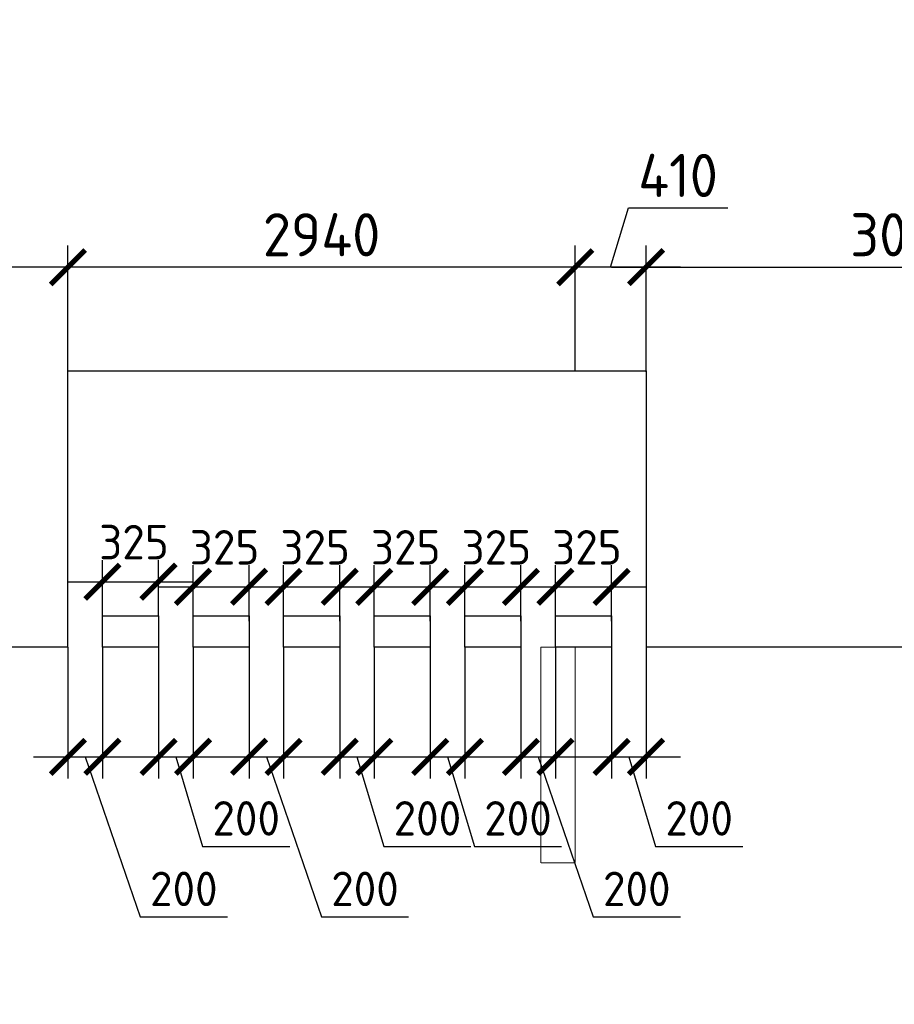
# Model space of a CAD drawing. Header units: millimetres. Extents: x -5898314 to 1055204, y -720802 to 1562611.
# Tile 44 of 256: x -81992 to -76923, y -676816 to -671112. Entities that reach past the tile are written whole.
import ezdxf

# ---------------------------------------------------------------- set-up
doc = ezdxf.new("R2010")
doc.units = ezdxf.units.MM
doc.linetypes.add('DASHED', pattern=[7, 5, -2, 0])
doc.layers.add('Колонна_ бетон', color=7, linetype='Continuous', lineweight=50, true_color=0xb4b496)
for name, color, linetype, lineweight in [('Перекрытие ж_бетон', 1, 'Continuous', 30), ('Размерная линия_ общее', 7, 'Continuous', 25), ('РАЗМЕРЫ', 1, 'Continuous', 9)]:
    doc.layers.add(name, color=color, linetype=linetype, lineweight=lineweight)
doc.styles.add('GOST-2.304_Type-B', font='GOST_Common.ttf')
doc.dimstyles.new('СПДС', dxfattribs={"dimscale": 100, "dimtxt": 2.5, "dimasz": 2, "dimexe": 1.25, "dimexo": 0, "dimtad": 1, "dimdec": 0, "dimrnd": 5, "dimtxsty": 'GOST-2.304_Type-B', "dimblk": 'ARCHTICK', "dimcen": 2.5, "dimdle": 2, "dimclrd": 1, "dimclre": 1, "dimclrt": 1, "dimadec": 0, "dimazin": 2, "dimtfac": 0.75, "dimtdec": 0, "dimtmove": 1, "dimatfit": 3, "dimfxl": 1, "dimtfillclr": 256, "dimtolj": 1, "dimarcsym": 1})

# ---------------------------------------------------------------- blocks, each defined once
blk = doc.blocks.new('подложка стн 1-го этажа')
at = {"layer": 'Колонна_ бетон', "color": 252, "linetype": 'DASHED', "lineweight": 0, "ltscale": 0.5, "true_color": 0x939598, "transparency": 33554687, "elevation": -560}
blk.add_lwpolyline([(21193.9, 26361.8), (21393.9, 26361.8), (21393.9, 25111.8), (21193.9, 25111.8)], close=True, dxfattribs=at)
blk.add_lwpolyline([(21193.9, 26361.8), (21393.9, 26361.8), (21393.9, 25111.8), (21193.9, 25111.8)], close=True, dxfattribs=at)
blk = doc.blocks.new('_ArchTick')
at = {"color": 0, "linetype": 'ByBlock', "const_width": 0.15}
blk.add_lwpolyline([(-0.5, -0.5), (0.5, 0.5)], dxfattribs=at)
blk = doc.blocks.new('*D870')
at = {"layer": 'DEFPOINTS', "color": 0, "lineweight": 0, "transparency": 16777216}
for p in [(-78562.2, -674746.4, 0), (-78362.2, -674746.4), (-78362.2, -675382.6)]:
    blk.add_point(p, dxfattribs=at)
at = {"layer": 'РАЗМЕРЫ', "color": 1, "lineweight": -2, "transparency": 16777216}
for p, q in [((-78562.2, -674746.4), (-78562.2, -675507.6)), ((-78362.2, -674746.4), (-78362.2, -675507.6)), ((-78762.2, -675382.6), (-78162.2, -675382.6)), ((-78462.2, -675382.6), (-78306.5, -675901.3)), ((-78306.5, -675901.3), (-77801.5, -675901.3))]:
    blk.add_line(p, q, dxfattribs=at)
at = {"layer": 'РАЗМЕРЫ', "color": 1, "lineweight": -2, "transparency": 16777216, "xscale": 200, "yscale": 200, "zscale": 200, "rotation": 180}
blk.add_blockref('_ArchTick', (-78562.2, -675382.6), dxfattribs=at)
at = {"layer": 'РАЗМЕРЫ', "color": 1, "lineweight": -2, "transparency": 16777216, "xscale": 200, "yscale": 200, "zscale": 200}
blk.add_blockref('_ArchTick', (-78362.2, -675382.6), dxfattribs=at)
at = {"layer": 'РАЗМЕРЫ', "color": 1, "lineweight": 0, "transparency": 16777216, "insert": (-78054, -675738.8), "char_height": 200, "attachment_point": 5, "style": 'GOST-2.304_Type-B'}
blk.add_mtext('\\A1;200', dxfattribs=at)
blk = doc.blocks.new('*D871')
at = {"layer": 'DEFPOINTS', "color": 0, "lineweight": 0, "transparency": 16777216}
for p in [(-79087.2, -674746.4, 0), (-78887.2, -674746.4), (-78887.2, -675382.6)]:
    blk.add_point(p, dxfattribs=at)
at = {"layer": 'РАЗМЕРЫ', "color": 1, "lineweight": -2, "transparency": 16777216}
for p, q in [((-79087.2, -674746.4), (-79087.2, -675507.6)), ((-78887.2, -674746.4), (-78887.2, -675507.6)), ((-79287.2, -675382.6), (-78687.2, -675382.6)), ((-78987.2, -675382.6), (-78668.1, -676309.8)), ((-78668.1, -676309.8), (-78163.1, -676309.8))]:
    blk.add_line(p, q, dxfattribs=at)
at = {"layer": 'РАЗМЕРЫ', "color": 1, "lineweight": -2, "transparency": 16777216, "xscale": 200, "yscale": 200, "zscale": 200, "rotation": 180}
blk.add_blockref('_ArchTick', (-79087.2, -675382.6), dxfattribs=at)
at = {"layer": 'РАЗМЕРЫ', "color": 1, "lineweight": -2, "transparency": 16777216, "xscale": 200, "yscale": 200, "zscale": 200}
blk.add_blockref('_ArchTick', (-78887.2, -675382.6), dxfattribs=at)
at = {"layer": 'РАЗМЕРЫ', "color": 1, "lineweight": 0, "transparency": 16777216, "insert": (-78415.6, -676147.3), "char_height": 200, "attachment_point": 5, "style": 'GOST-2.304_Type-B'}
blk.add_mtext('\\A1;200', dxfattribs=at)
blk = doc.blocks.new('*D872')
at = {"layer": 'DEFPOINTS', "color": 0, "lineweight": 0, "transparency": 16777216}
for p in [(-81187.1, -674746.4, 0), (-80987.1, -674746.4), (-80987.1, -675382.6)]:
    blk.add_point(p, dxfattribs=at)
at = {"layer": 'РАЗМЕРЫ', "color": 1, "lineweight": -2, "transparency": 16777216}
for p, q in [((-81187.1, -674746.4), (-81187.1, -675507.6)), ((-80987.1, -674746.4), (-80987.1, -675507.6)), ((-81387.1, -675382.6), (-80787.1, -675382.6)), ((-81087.1, -675382.6), (-80931.5, -675901.3)), ((-80931.5, -675901.3), (-80426.5, -675901.3))]:
    blk.add_line(p, q, dxfattribs=at)
at = {"layer": 'РАЗМЕРЫ', "color": 1, "lineweight": -2, "transparency": 16777216, "xscale": 200, "yscale": 200, "zscale": 200, "rotation": 180}
blk.add_blockref('_ArchTick', (-81187.1, -675382.6), dxfattribs=at)
at = {"layer": 'РАЗМЕРЫ', "color": 1, "lineweight": -2, "transparency": 16777216, "xscale": 200, "yscale": 200, "zscale": 200}
blk.add_blockref('_ArchTick', (-80987.1, -675382.6), dxfattribs=at)
at = {"layer": 'РАЗМЕРЫ', "color": 1, "lineweight": 0, "transparency": 16777216, "insert": (-80679, -675738.8), "char_height": 200, "attachment_point": 5, "style": 'GOST-2.304_Type-B'}
blk.add_mtext('\\A1;200', dxfattribs=at)
blk = doc.blocks.new('*D873')
at = {"layer": 'DEFPOINTS', "color": 0, "lineweight": 0, "transparency": 16777216}
for p in [(-81712.2, -674746.4, 0), (-81512.2, -674746.4), (-81512.2, -675382.6)]:
    blk.add_point(p, dxfattribs=at)
at = {"layer": 'РАЗМЕРЫ', "color": 1, "lineweight": -2, "transparency": 16777216}
for p, q in [((-81712.2, -674746.4), (-81712.2, -675507.6)), ((-81512.2, -674746.4), (-81512.2, -675507.6)), ((-81912.2, -675382.6), (-81312.2, -675382.6)), ((-81612.2, -675382.6), (-81293.1, -676309.8)), ((-81293.1, -676309.8), (-80788.1, -676309.8))]:
    blk.add_line(p, q, dxfattribs=at)
at = {"layer": 'РАЗМЕРЫ', "color": 1, "lineweight": -2, "transparency": 16777216, "xscale": 200, "yscale": 200, "zscale": 200, "rotation": 180}
blk.add_blockref('_ArchTick', (-81712.2, -675382.6), dxfattribs=at)
at = {"layer": 'РАЗМЕРЫ', "color": 1, "lineweight": -2, "transparency": 16777216, "xscale": 200, "yscale": 200, "zscale": 200}
blk.add_blockref('_ArchTick', (-81512.2, -675382.6), dxfattribs=at)
at = {"layer": 'РАЗМЕРЫ', "color": 1, "lineweight": 0, "transparency": 16777216, "insert": (-81040.6, -676147.3), "char_height": 200, "attachment_point": 5, "style": 'GOST-2.304_Type-B'}
blk.add_mtext('\\A1;200', dxfattribs=at)
blk = doc.blocks.new('*D874')
at = {"layer": 'DEFPOINTS', "color": 0, "lineweight": 0, "transparency": 16777216}
for p in [(-80137.1, -674746.4, 0), (-79937.1, -674746.4), (-79937.1, -675382.6)]:
    blk.add_point(p, dxfattribs=at)
at = {"layer": 'РАЗМЕРЫ', "color": 1, "lineweight": -2, "transparency": 16777216}
for p, q in [((-80137.1, -674746.4), (-80137.1, -675507.6)), ((-79937.1, -674746.4), (-79937.1, -675507.6)), ((-80337.1, -675382.6), (-79737.1, -675382.6)), ((-80037.1, -675382.6), (-79881.5, -675901.3)), ((-79881.5, -675901.3), (-79376.5, -675901.3))]:
    blk.add_line(p, q, dxfattribs=at)
at = {"layer": 'РАЗМЕРЫ', "color": 1, "lineweight": -2, "transparency": 16777216, "xscale": 200, "yscale": 200, "zscale": 200, "rotation": 180}
blk.add_blockref('_ArchTick', (-80137.1, -675382.6), dxfattribs=at)
at = {"layer": 'РАЗМЕРЫ', "color": 1, "lineweight": -2, "transparency": 16777216, "xscale": 200, "yscale": 200, "zscale": 200}
blk.add_blockref('_ArchTick', (-79937.1, -675382.6), dxfattribs=at)
at = {"layer": 'РАЗМЕРЫ', "color": 1, "lineweight": 0, "transparency": 16777216, "insert": (-79629, -675738.8), "char_height": 200, "attachment_point": 5, "style": 'GOST-2.304_Type-B'}
blk.add_mtext('\\A1;200', dxfattribs=at)
blk = doc.blocks.new('*D875')
at = {"layer": 'DEFPOINTS', "color": 0, "lineweight": 0, "transparency": 16777216}
for p in [(-80662.2, -674746.4, 0), (-80462.2, -674746.4), (-80462.2, -675382.6)]:
    blk.add_point(p, dxfattribs=at)
at = {"layer": 'РАЗМЕРЫ', "color": 1, "lineweight": -2, "transparency": 16777216}
for p, q in [((-80662.2, -674746.4), (-80662.2, -675507.6)), ((-80462.2, -674746.4), (-80462.2, -675507.6)), ((-80862.2, -675382.6), (-80262.2, -675382.6)), ((-80562.2, -675382.6), (-80243.1, -676309.8)), ((-80243.1, -676309.8), (-79738.1, -676309.8))]:
    blk.add_line(p, q, dxfattribs=at)
at = {"layer": 'РАЗМЕРЫ', "color": 1, "lineweight": -2, "transparency": 16777216, "xscale": 200, "yscale": 200, "zscale": 200, "rotation": 180}
blk.add_blockref('_ArchTick', (-80662.2, -675382.6), dxfattribs=at)
at = {"layer": 'РАЗМЕРЫ', "color": 1, "lineweight": -2, "transparency": 16777216, "xscale": 200, "yscale": 200, "zscale": 200}
blk.add_blockref('_ArchTick', (-80462.2, -675382.6), dxfattribs=at)
at = {"layer": 'РАЗМЕРЫ', "color": 1, "lineweight": 0, "transparency": 16777216, "insert": (-79990.6, -676147.3), "char_height": 200, "attachment_point": 5, "style": 'GOST-2.304_Type-B'}
blk.add_mtext('\\A1;200', dxfattribs=at)
blk = doc.blocks.new('*D876')
at = {"layer": 'DEFPOINTS', "color": 0, "lineweight": 0, "transparency": 16777216}
for p in [(-79612.2, -674746.4, 0), (-79412.2, -674746.4), (-79412.2, -675382.6)]:
    blk.add_point(p, dxfattribs=at)
at = {"layer": 'РАЗМЕРЫ', "color": 1, "lineweight": -2, "transparency": 16777216}
for p, q in [((-79612.2, -674746.4), (-79612.2, -675507.6)), ((-79412.2, -674746.4), (-79412.2, -675507.6)), ((-79812.2, -675382.6), (-79212.2, -675382.6)), ((-79512.2, -675382.6), (-79356.6, -675901.3)), ((-79356.6, -675901.3), (-78851.6, -675901.3))]:
    blk.add_line(p, q, dxfattribs=at)
at = {"layer": 'РАЗМЕРЫ', "color": 1, "lineweight": -2, "transparency": 16777216, "xscale": 200, "yscale": 200, "zscale": 200, "rotation": 180}
blk.add_blockref('_ArchTick', (-79612.2, -675382.6), dxfattribs=at)
at = {"layer": 'РАЗМЕРЫ', "color": 1, "lineweight": -2, "transparency": 16777216, "xscale": 200, "yscale": 200, "zscale": 200}
blk.add_blockref('_ArchTick', (-79412.2, -675382.6), dxfattribs=at)
at = {"layer": 'РАЗМЕРЫ', "color": 1, "lineweight": 0, "transparency": 16777216, "insert": (-79104.1, -675738.8), "char_height": 200, "attachment_point": 5, "style": 'GOST-2.304_Type-B'}
blk.add_mtext('\\A1;200', dxfattribs=at)
blk = doc.blocks.new('*D943')
at = {"layer": 'DEFPOINTS', "color": 0, "lineweight": 0, "transparency": 16777216}
for p in [(-81187.2, -674367.8), (-81187.2, -674566.4, 0), (-81512.2, -674596.4)]:
    blk.add_point(p, dxfattribs=at)
at = {"layer": 'РАЗМЕРЫ', "color": 1, "lineweight": -2, "transparency": 16777216}
for p, q in [((-81512.2, -674596.4), (-81512.2, -674242.8)), ((-81187.2, -674566.4), (-81187.2, -674242.8)), ((-81712.2, -674367.8), (-80987.2, -674367.8))]:
    blk.add_line(p, q, dxfattribs=at)
at = {"layer": 'РАЗМЕРЫ', "color": 1, "lineweight": -2, "transparency": 16777216, "xscale": 200, "yscale": 200, "zscale": 200, "rotation": 180}
blk.add_blockref('_ArchTick', (-81512.2, -674367.8), dxfattribs=at)
at = {"layer": 'РАЗМЕРЫ', "color": 1, "lineweight": -2, "transparency": 16777216, "xscale": 200, "yscale": 200, "zscale": 200}
blk.add_blockref('_ArchTick', (-81187.2, -674367.8), dxfattribs=at)
at = {"layer": 'РАЗМЕРЫ', "color": 1, "lineweight": 0, "transparency": 16777216, "insert": (-81329.7, -674138.7), "char_height": 200, "attachment_point": 5, "style": 'GOST-2.304_Type-B'}
blk.add_mtext('\\A1;325', dxfattribs=at)
blk = doc.blocks.new('*D877')
at = {"layer": 'DEFPOINTS', "color": 0, "lineweight": 0, "transparency": 16777216}
for p in [(-80662.2, -674397.8), (-80987.2, -674596.4), (-80662.2, -674596.4, 0)]:
    blk.add_point(p, dxfattribs=at)
at = {"layer": 'РАЗМЕРЫ', "color": 1, "lineweight": -2, "transparency": 16777216}
for p, q in [((-80987.2, -674596.4), (-80987.2, -674272.8)), ((-80662.2, -674596.4), (-80662.2, -674272.8)), ((-81187.2, -674397.8), (-80462.2, -674397.8))]:
    blk.add_line(p, q, dxfattribs=at)
at = {"layer": 'РАЗМЕРЫ', "color": 1, "lineweight": -2, "transparency": 16777216, "xscale": 200, "yscale": 200, "zscale": 200, "rotation": 180}
blk.add_blockref('_ArchTick', (-80987.2, -674397.8), dxfattribs=at)
at = {"layer": 'РАЗМЕРЫ', "color": 1, "lineweight": -2, "transparency": 16777216, "xscale": 200, "yscale": 200, "zscale": 200}
blk.add_blockref('_ArchTick', (-80662.2, -674397.8), dxfattribs=at)
at = {"layer": 'РАЗМЕРЫ', "color": 1, "lineweight": 0, "transparency": 16777216, "insert": (-80804.7, -674168.7), "char_height": 200, "attachment_point": 5, "style": 'GOST-2.304_Type-B'}
blk.add_mtext('\\A1;325', dxfattribs=at)
blk = doc.blocks.new('*D878')
at = {"layer": 'DEFPOINTS', "color": 0, "lineweight": 0, "transparency": 16777216}
for p in [(-80137.2, -674397.8), (-80462.2, -674596.4), (-80137.2, -674596.4, 0)]:
    blk.add_point(p, dxfattribs=at)
at = {"layer": 'РАЗМЕРЫ', "color": 1, "lineweight": -2, "transparency": 16777216}
for p, q in [((-80462.2, -674596.4), (-80462.2, -674272.8)), ((-80137.2, -674596.4), (-80137.2, -674272.8)), ((-80662.2, -674397.8), (-79937.2, -674397.8))]:
    blk.add_line(p, q, dxfattribs=at)
at = {"layer": 'РАЗМЕРЫ', "color": 1, "lineweight": -2, "transparency": 16777216, "xscale": 200, "yscale": 200, "zscale": 200, "rotation": 180}
blk.add_blockref('_ArchTick', (-80462.2, -674397.8), dxfattribs=at)
at = {"layer": 'РАЗМЕРЫ', "color": 1, "lineweight": -2, "transparency": 16777216, "xscale": 200, "yscale": 200, "zscale": 200}
blk.add_blockref('_ArchTick', (-80137.2, -674397.8), dxfattribs=at)
at = {"layer": 'РАЗМЕРЫ', "color": 1, "lineweight": 0, "transparency": 16777216, "insert": (-80279.7, -674168.7), "char_height": 200, "attachment_point": 5, "style": 'GOST-2.304_Type-B'}
blk.add_mtext('\\A1;325', dxfattribs=at)
blk = doc.blocks.new('*D879')
at = {"layer": 'DEFPOINTS', "color": 0, "lineweight": 0, "transparency": 16777216}
for p in [(-79612.2, -674397.8), (-79937.2, -674596.4), (-79612.2, -674596.4, 0)]:
    blk.add_point(p, dxfattribs=at)
at = {"layer": 'РАЗМЕРЫ', "color": 1, "lineweight": -2, "transparency": 16777216}
for p, q in [((-79937.2, -674596.4), (-79937.2, -674272.8)), ((-79612.2, -674596.4), (-79612.2, -674272.8)), ((-80137.2, -674397.8), (-79412.2, -674397.8))]:
    blk.add_line(p, q, dxfattribs=at)
at = {"layer": 'РАЗМЕРЫ', "color": 1, "lineweight": -2, "transparency": 16777216, "xscale": 200, "yscale": 200, "zscale": 200, "rotation": 180}
blk.add_blockref('_ArchTick', (-79937.2, -674397.8), dxfattribs=at)
at = {"layer": 'РАЗМЕРЫ', "color": 1, "lineweight": -2, "transparency": 16777216, "xscale": 200, "yscale": 200, "zscale": 200}
blk.add_blockref('_ArchTick', (-79612.2, -674397.8), dxfattribs=at)
at = {"layer": 'РАЗМЕРЫ', "color": 1, "lineweight": 0, "transparency": 16777216, "insert": (-79754.7, -674168.7), "char_height": 200, "attachment_point": 5, "style": 'GOST-2.304_Type-B'}
blk.add_mtext('\\A1;325', dxfattribs=at)
blk = doc.blocks.new('*D880')
at = {"layer": 'DEFPOINTS', "color": 0, "lineweight": 0, "transparency": 16777216}
for p in [(-79087.2, -674397.8), (-79412.2, -674596.4), (-79087.2, -674596.4, 0)]:
    blk.add_point(p, dxfattribs=at)
at = {"layer": 'РАЗМЕРЫ', "color": 1, "lineweight": -2, "transparency": 16777216}
for p, q in [((-79412.2, -674596.4), (-79412.2, -674272.8)), ((-79087.2, -674596.4), (-79087.2, -674272.8)), ((-79612.2, -674397.8), (-78887.2, -674397.8))]:
    blk.add_line(p, q, dxfattribs=at)
at = {"layer": 'РАЗМЕРЫ', "color": 1, "lineweight": -2, "transparency": 16777216, "xscale": 200, "yscale": 200, "zscale": 200, "rotation": 180}
blk.add_blockref('_ArchTick', (-79412.2, -674397.8), dxfattribs=at)
at = {"layer": 'РАЗМЕРЫ', "color": 1, "lineweight": -2, "transparency": 16777216, "xscale": 200, "yscale": 200, "zscale": 200}
blk.add_blockref('_ArchTick', (-79087.2, -674397.8), dxfattribs=at)
at = {"layer": 'РАЗМЕРЫ', "color": 1, "lineweight": 0, "transparency": 16777216, "insert": (-79229.7, -674168.7), "char_height": 200, "attachment_point": 5, "style": 'GOST-2.304_Type-B'}
blk.add_mtext('\\A1;325', dxfattribs=at)
blk = doc.blocks.new('*D881')
at = {"layer": 'DEFPOINTS', "color": 0, "lineweight": 0, "transparency": 16777216}
for p in [(-78562.2, -674397.8), (-78887.2, -674596.4), (-78562.2, -674596.4, 0)]:
    blk.add_point(p, dxfattribs=at)
at = {"layer": 'РАЗМЕРЫ', "color": 1, "lineweight": -2, "transparency": 16777216}
for p, q in [((-78887.2, -674596.4), (-78887.2, -674272.8)), ((-78562.2, -674596.4), (-78562.2, -674272.8)), ((-79087.2, -674397.8), (-78362.2, -674397.8))]:
    blk.add_line(p, q, dxfattribs=at)
at = {"layer": 'РАЗМЕРЫ', "color": 1, "lineweight": -2, "transparency": 16777216, "xscale": 200, "yscale": 200, "zscale": 200, "rotation": 180}
blk.add_blockref('_ArchTick', (-78887.2, -674397.8), dxfattribs=at)
at = {"layer": 'РАЗМЕРЫ', "color": 1, "lineweight": -2, "transparency": 16777216, "xscale": 200, "yscale": 200, "zscale": 200}
blk.add_blockref('_ArchTick', (-78562.2, -674397.8), dxfattribs=at)
at = {"layer": 'РАЗМЕРЫ', "color": 1, "lineweight": 0, "transparency": 16777216, "insert": (-78704.8, -674168.7), "char_height": 200, "attachment_point": 5, "style": 'GOST-2.304_Type-B'}
blk.add_mtext('\\A1;325', dxfattribs=at)
blk = doc.blocks.new('*D944')
at = {"layer": 'DEFPOINTS', "color": 0, "lineweight": 0, "transparency": 16777216}
for p in [(-78772.2, -672545.7), (-78772.2, -673146.4), (-78362.2, -673151.7)]:
    blk.add_point(p, dxfattribs=at)
at = {"layer": 'РАЗМЕРЫ', "color": 1, "lineweight": -2, "transparency": 16777216}
for p, q in [((-78567.2, -672545.7), (-78464, -672202)), ((-78464, -672202), (-77889, -672202)), ((-78772.2, -673146.4), (-78772.2, -672420.7)), ((-78362.2, -673151.7), (-78362.2, -672420.7)), ((-78162.2, -672545.7), (-78972.2, -672545.7))]:
    blk.add_line(p, q, dxfattribs=at)
at = {"layer": 'РАЗМЕРЫ', "color": 1, "lineweight": -2, "transparency": 16777216, "xscale": 200, "yscale": 200, "zscale": 200, "rotation": 180}
blk.add_blockref('_ArchTick', (-78772.2, -672545.7), dxfattribs=at)
at = {"layer": 'РАЗМЕРЫ', "color": 1, "lineweight": -2, "transparency": 16777216, "xscale": 200, "yscale": 200, "zscale": 200}
blk.add_blockref('_ArchTick', (-78362.2, -672545.7), dxfattribs=at)
at = {"layer": 'РАЗМЕРЫ', "color": 1, "lineweight": 0, "transparency": 16777216, "insert": (-78176.5, -672014.5), "char_height": 250, "attachment_point": 5, "style": 'GOST-2.304_Type-B'}
blk.add_mtext('\\A1;410', dxfattribs=at)
blk = doc.blocks.new('*D945')
at = {"layer": 'DEFPOINTS', "color": 0, "lineweight": 0, "transparency": 16777216}
for p in [(-81712.2, -672545.7), (-81712.2, -673146.4), (-78772.2, -673146.4)]:
    blk.add_point(p, dxfattribs=at)
at = {"layer": 'РАЗМЕРЫ', "color": 1, "lineweight": -2, "transparency": 16777216}
for p, q in [((-81712.2, -673146.4), (-81712.2, -672420.7)), ((-78772.2, -673146.4), (-78772.2, -672420.7)), ((-78572.2, -672545.7), (-81912.2, -672545.7))]:
    blk.add_line(p, q, dxfattribs=at)
at = {"layer": 'РАЗМЕРЫ', "color": 1, "lineweight": -2, "transparency": 16777216, "xscale": 200, "yscale": 200, "zscale": 200, "rotation": 180}
blk.add_blockref('_ArchTick', (-81712.2, -672545.7), dxfattribs=at)
at = {"layer": 'РАЗМЕРЫ', "color": 1, "lineweight": -2, "transparency": 16777216, "xscale": 200, "yscale": 200, "zscale": 200}
blk.add_blockref('_ArchTick', (-78772.2, -672545.7), dxfattribs=at)
at = {"layer": 'РАЗМЕРЫ', "color": 1, "lineweight": 0, "transparency": 16777216, "insert": (-80242.2, -672358.2), "char_height": 250, "attachment_point": 5, "style": 'GOST-2.304_Type-B'}
blk.add_mtext('\\A1;2940', dxfattribs=at)
blk = doc.blocks.new('*D946')
at = {"layer": 'DEFPOINTS', "color": 0, "lineweight": 0, "transparency": 16777216}
for p in [(-83372.2, -672545.7), (-83372.2, -673098.9), (-81712.2, -673146.4)]:
    blk.add_point(p, dxfattribs=at)
at = {"layer": 'РАЗМЕРЫ', "color": 1, "lineweight": -2, "transparency": 16777216}
for p, q in [((-83372.2, -673098.9), (-83372.2, -672420.7)), ((-81712.2, -673146.4), (-81712.2, -672420.7)), ((-81512.2, -672545.7), (-83572.2, -672545.7))]:
    blk.add_line(p, q, dxfattribs=at)
at = {"layer": 'РАЗМЕРЫ', "color": 1, "lineweight": -2, "transparency": 16777216, "xscale": 200, "yscale": 200, "zscale": 200, "rotation": 180}
blk.add_blockref('_ArchTick', (-83372.2, -672545.7), dxfattribs=at)
at = {"layer": 'РАЗМЕРЫ', "color": 1, "lineweight": -2, "transparency": 16777216, "xscale": 200, "yscale": 200, "zscale": 200}
blk.add_blockref('_ArchTick', (-81712.2, -672545.7), dxfattribs=at)
at = {"layer": 'РАЗМЕРЫ', "color": 1, "lineweight": 0, "transparency": 16777216, "insert": (-82542.2, -672358.2), "char_height": 250, "attachment_point": 5, "style": 'GOST-2.304_Type-B'}
blk.add_mtext('\\A1;1660', dxfattribs=at)
blk = doc.blocks.new('*D948')
at = {"layer": 'DEFPOINTS', "color": 0, "lineweight": 0, "transparency": 16777216}
for p in [(-75322.2, -672545.7), (-78362.2, -673151.7), (-75322.2, -673171.5)]:
    blk.add_point(p, dxfattribs=at)
at = {"layer": 'РАЗМЕРЫ', "color": 1, "lineweight": -2, "transparency": 16777216}
for p, q in [((-78362.2, -673151.7), (-78362.2, -672420.7)), ((-75322.2, -673171.5), (-75322.2, -672420.7)), ((-78562.2, -672545.7), (-75122.2, -672545.7))]:
    blk.add_line(p, q, dxfattribs=at)
at = {"layer": 'РАЗМЕРЫ', "color": 1, "lineweight": -2, "transparency": 16777216, "xscale": 200, "yscale": 200, "zscale": 200, "rotation": 180}
blk.add_blockref('_ArchTick', (-78362.2, -672545.7), dxfattribs=at)
at = {"layer": 'РАЗМЕРЫ', "color": 1, "lineweight": -2, "transparency": 16777216, "xscale": 200, "yscale": 200, "zscale": 200}
blk.add_blockref('_ArchTick', (-75322.2, -672545.7), dxfattribs=at)
at = {"layer": 'РАЗМЕРЫ', "color": 1, "lineweight": 0, "transparency": 16777216, "insert": (-76842.2, -672358.2), "char_height": 250, "attachment_point": 5, "style": 'GOST-2.304_Type-B'}
blk.add_mtext('\\A1;3040', dxfattribs=at)
blk = doc.blocks.new('*D742')
at = {"layer": 'DEFPOINTS', "color": 0, "linetype": 'Continuous', "lineweight": 0, "transparency": 16777216}
for p in [(-82808.7, -686496.4), (-79901.8, -686496.4), (-79901.8, -686815.9)]:
    blk.add_point(p, dxfattribs=at)
at = {"layer": 'Размерная линия_ общее', "color": 1, "linetype": 'Continuous', "lineweight": -2, "transparency": 16777216}
for p, q in [((-82808.7, -687015.9), (-82808.7, -686296.4)), ((-79901.8, -686496.4), (-82933.7, -686496.4)), ((-79901.8, -686815.9), (-82933.7, -686815.9))]:
    blk.add_line(p, q, dxfattribs=at)
at = {"layer": 'Размерная линия_ общее', "color": 1, "linetype": 'Continuous', "lineweight": -2, "transparency": 16777216, "xscale": 200, "yscale": 200, "zscale": 200}
for p, rotation in [((-82808.7, -686496.4), 90), ((-82808.7, -686815.9), 270)]:
    blk.add_blockref('_ArchTick', p, dxfattribs=dict(at, rotation=rotation))
at = {"layer": 'Размерная линия_ общее', "color": 1, "linetype": 'Continuous', "lineweight": 0, "transparency": 16777216, "insert": (-82971.2, -686656.1), "char_height": 200, "width": 53571.429, "attachment_point": 5, "rotation": 90, "style": 'GOST-2.304_Type-B'}
blk.add_mtext('\\A1;320', dxfattribs=at)
blk = doc.blocks.new('*D744')
at = {"layer": 'DEFPOINTS', "color": 0, "linetype": 'Continuous', "lineweight": 0, "transparency": 16777216}
for p in [(-81418.3, -680076.4), (-80810.5, -680076.4), (-81187, -681096.4)]:
    blk.add_point(p, dxfattribs=at)
at = {"layer": 'Размерная линия_ общее', "color": 1, "linetype": 'Continuous', "lineweight": -2, "transparency": 16777216}
for p, q in [((-81418.3, -681296.4), (-81418.3, -679876.4)), ((-80810.5, -680076.4), (-81543.3, -680076.4)), ((-81187, -681096.4), (-81543.3, -681096.4))]:
    blk.add_line(p, q, dxfattribs=at)
at = {"layer": 'Размерная линия_ общее', "color": 1, "linetype": 'Continuous', "lineweight": -2, "transparency": 16777216, "xscale": 200, "yscale": 200, "zscale": 200}
for p, rotation in [((-81418.3, -680076.4), 90), ((-81418.3, -681096.4), 270)]:
    blk.add_blockref('_ArchTick', p, dxfattribs=dict(at, rotation=rotation))
at = {"layer": 'Размерная линия_ общее', "color": 1, "linetype": 'Continuous', "lineweight": 0, "transparency": 16777216, "insert": (-81580.8, -680607.9), "char_height": 200, "width": 71428.571, "attachment_point": 5, "rotation": 90, "style": 'GOST-2.304_Type-B'}
blk.add_mtext('\\A1;1020', dxfattribs=at)
blk = doc.blocks.new('*D768')
at = {"layer": 'DEFPOINTS', "color": 0, "linetype": 'Continuous', "lineweight": 0, "transparency": 16777216}
for p in [(-82181.4, -680396.4), (-80561.1, -680396.4), (-81950.1, -681096.4)]:
    blk.add_point(p, dxfattribs=at)
at = {"layer": 'Размерная линия_ общее', "color": 1, "linetype": 'Continuous', "lineweight": -2, "transparency": 16777216}
for p, q in [((-82181.4, -681296.4), (-82181.4, -680196.4)), ((-80561.1, -680396.4), (-82306.4, -680396.4)), ((-81950.1, -681096.4), (-82306.4, -681096.4))]:
    blk.add_line(p, q, dxfattribs=at)
at = {"layer": 'Размерная линия_ общее', "color": 1, "linetype": 'Continuous', "lineweight": -2, "transparency": 16777216, "xscale": 200, "yscale": 200, "zscale": 200}
for p, rotation in [((-82181.4, -680396.4), 90), ((-82181.4, -681096.4), 270)]:
    blk.add_blockref('_ArchTick', p, dxfattribs=dict(at, rotation=rotation))
at = {"layer": 'Размерная линия_ общее', "color": 1, "linetype": 'Continuous', "lineweight": 0, "transparency": 16777216, "insert": (-82343.9, -680761.5), "char_height": 200, "width": 53571.429, "attachment_point": 5, "rotation": 90, "style": 'GOST-2.304_Type-B'}
blk.add_mtext('\\A1;700', dxfattribs=at)
blk = doc.blocks.new('*D769')
at = {"layer": 'DEFPOINTS', "color": 0, "linetype": 'Continuous', "lineweight": 0, "transparency": 16777216}
for p in [(-82181.4, -679996.4), (-80561.1, -679996.4), (-80561.1, -680396.4)]:
    blk.add_point(p, dxfattribs=at)
at = {"layer": 'Размерная линия_ общее', "color": 1, "linetype": 'Continuous', "lineweight": -2, "transparency": 16777216}
for p, q in [((-82181.4, -680596.4), (-82181.4, -679796.4)), ((-80561.1, -679996.4), (-82306.4, -679996.4)), ((-80561.1, -680396.4), (-82306.4, -680396.4))]:
    blk.add_line(p, q, dxfattribs=at)
at = {"layer": 'Размерная линия_ общее', "color": 1, "linetype": 'Continuous', "lineweight": -2, "transparency": 16777216, "xscale": 200, "yscale": 200, "zscale": 200}
for p, rotation in [((-82181.4, -679996.4), 90), ((-82181.4, -680396.4), 270)]:
    blk.add_blockref('_ArchTick', p, dxfattribs=dict(at, rotation=rotation))
at = {"layer": 'Размерная линия_ общее', "color": 1, "linetype": 'Continuous', "lineweight": 0, "transparency": 16777216, "insert": (-82343.9, -680196.4), "char_height": 200, "width": 53571.429, "attachment_point": 5, "rotation": 90, "style": 'GOST-2.304_Type-B'}
blk.add_mtext('\\A1;400', dxfattribs=at)
blk = doc.blocks.new('*D770')
at = {"layer": 'DEFPOINTS', "color": 0, "linetype": 'Continuous', "lineweight": 0, "transparency": 16777216}
for p in [(-77841.7, -682296.4), (-77380.2, -682296.4), (-76998.9, -683996.4)]:
    blk.add_point(p, dxfattribs=at)
at = {"layer": 'Размерная линия_ общее', "color": 1, "linetype": 'Continuous', "lineweight": -2, "transparency": 16777216}
for p, q in [((-77380.2, -684196.4), (-77380.2, -682096.4)), ((-77841.7, -682296.4), (-77255.2, -682296.4)), ((-76998.9, -683996.4), (-77505.2, -683996.4))]:
    blk.add_line(p, q, dxfattribs=at)
at = {"layer": 'Размерная линия_ общее', "color": 1, "linetype": 'Continuous', "lineweight": -2, "transparency": 16777216, "xscale": 200, "yscale": 200, "zscale": 200}
for p, rotation in [((-77380.2, -682296.4), 90), ((-77380.2, -683996.4), 270)]:
    blk.add_blockref('_ArchTick', p, dxfattribs=dict(at, rotation=rotation))
at = {"layer": 'Размерная линия_ общее', "color": 1, "linetype": 'Continuous', "lineweight": 0, "transparency": 16777216, "insert": (-77542.7, -683167.9), "char_height": 200, "width": 71428.571, "attachment_point": 5, "rotation": 90, "style": 'GOST-2.304_Type-B'}
blk.add_mtext('\\A1;1700', dxfattribs=at)
blk = doc.blocks.new('*D771')
at = {"layer": 'DEFPOINTS', "color": 0, "linetype": 'Continuous', "lineweight": 0, "transparency": 16777216}
for p in [(-77841.7, -681896.4), (-77380.2, -681896.4), (-77841.7, -682296.4)]:
    blk.add_point(p, dxfattribs=at)
at = {"layer": 'Размерная линия_ общее', "color": 1, "linetype": 'Continuous', "lineweight": -2, "transparency": 16777216}
for p, q in [((-77380.2, -682496.4), (-77380.2, -681696.4)), ((-77841.7, -681896.4), (-77255.2, -681896.4)), ((-77841.7, -682296.4), (-77255.2, -682296.4))]:
    blk.add_line(p, q, dxfattribs=at)
at = {"layer": 'Размерная линия_ общее', "color": 1, "linetype": 'Continuous', "lineweight": -2, "transparency": 16777216, "xscale": 200, "yscale": 200, "zscale": 200}
for p, rotation in [((-77380.2, -681896.4), 90), ((-77380.2, -682296.4), 270)]:
    blk.add_blockref('_ArchTick', p, dxfattribs=dict(at, rotation=rotation))
at = {"layer": 'Размерная линия_ общее', "color": 1, "linetype": 'Continuous', "lineweight": 0, "transparency": 16777216, "insert": (-77542.7, -682096.4), "char_height": 200, "width": 53571.429, "attachment_point": 5, "rotation": 90, "style": 'GOST-2.304_Type-B'}
blk.add_mtext('\\A1;400', dxfattribs=at)
blk = doc.blocks.new('*D814')
at = {"layer": 'DEFPOINTS', "color": 0, "linetype": 'Continuous', "lineweight": 0, "transparency": 16777216}
for p in [(-78796.4, -681096.4), (-77757.5, -681096.4), (-78796.4, -681446.4)]:
    blk.add_point(p, dxfattribs=at)
at = {"layer": 'Размерная линия_ общее', "color": 1, "linetype": 'Continuous', "lineweight": -2, "transparency": 16777216}
for p, q in [((-77757.5, -681646.4), (-77757.5, -680896.4)), ((-78796.4, -681096.4), (-77632.5, -681096.4)), ((-78796.4, -681446.4), (-77632.5, -681446.4))]:
    blk.add_line(p, q, dxfattribs=at)
at = {"layer": 'Размерная линия_ общее', "color": 1, "linetype": 'Continuous', "lineweight": -2, "transparency": 16777216, "xscale": 200, "yscale": 200, "zscale": 200}
for p, rotation in [((-77757.5, -681096.4), 90), ((-77757.5, -681446.4), 270)]:
    blk.add_blockref('_ArchTick', p, dxfattribs=dict(at, rotation=rotation))
at = {"layer": 'Размерная линия_ общее', "color": 1, "linetype": 'Continuous', "lineweight": 0, "transparency": 16777216, "insert": (-77920, -681271.4), "char_height": 200, "width": 53571.429, "attachment_point": 5, "rotation": 90, "style": 'GOST-2.304_Type-B'}
blk.add_mtext('\\A1;350', dxfattribs=at)
blk = doc.blocks.new('*D815')
at = {"layer": 'DEFPOINTS', "color": 0, "linetype": 'Continuous', "lineweight": 0, "transparency": 16777216}
for p in [(-78796.4, -680316.4), (-77757.5, -680316.4), (-78796.4, -681096.4)]:
    blk.add_point(p, dxfattribs=at)
at = {"layer": 'Размерная линия_ общее', "color": 1, "linetype": 'Continuous', "lineweight": -2, "transparency": 16777216}
for p, q in [((-77757.5, -681296.4), (-77757.5, -680116.4)), ((-78796.4, -680316.4), (-77632.5, -680316.4)), ((-78796.4, -681096.4), (-77632.5, -681096.4))]:
    blk.add_line(p, q, dxfattribs=at)
at = {"layer": 'Размерная линия_ общее', "color": 1, "linetype": 'Continuous', "lineweight": -2, "transparency": 16777216, "xscale": 200, "yscale": 200, "zscale": 200}
for p, rotation in [((-77757.5, -680316.4), 90), ((-77757.5, -681096.4), 270)]:
    blk.add_blockref('_ArchTick', p, dxfattribs=dict(at, rotation=rotation))
at = {"layer": 'Размерная линия_ общее', "color": 1, "linetype": 'Continuous', "lineweight": 0, "transparency": 16777216, "insert": (-77920, -680721.5), "char_height": 200, "width": 53571.429, "attachment_point": 5, "rotation": 90, "style": 'GOST-2.304_Type-B'}
blk.add_mtext('\\A1;780', dxfattribs=at)
blk = doc.blocks.new('*D834')
at = {"layer": 'DEFPOINTS', "color": 0, "linetype": 'Continuous', "lineweight": 0, "transparency": 16777216}
for p in [(-77305.4, -686496.4), (-76929, -686496.4), (-77305.4, -686816.4)]:
    blk.add_point(p, dxfattribs=at)
at = {"layer": 'Размерная линия_ общее', "color": 1, "linetype": 'Continuous', "lineweight": -2, "transparency": 16777216}
for p, q in [((-77305.4, -686496.4), (-76804, -686496.4)), ((-76929, -686496.4), (-76929, -687016.4)), ((-77305.4, -686816.4), (-76804, -686816.4)), ((-76929, -686816.4), (-76929, -687618.9))]:
    blk.add_line(p, q, dxfattribs=at)
at = {"layer": 'Размерная линия_ общее', "color": 1, "linetype": 'Continuous', "lineweight": -2, "transparency": 16777216, "xscale": 200, "yscale": 200, "zscale": 200}
for p, rotation in [((-76929, -686496.4), 90), ((-76929, -686816.4), 270)]:
    blk.add_blockref('_ArchTick', p, dxfattribs=dict(at, rotation=rotation))
at = {"layer": 'Размерная линия_ общее', "color": 1, "linetype": 'Continuous', "lineweight": 0, "transparency": 16777216, "insert": (-77091.5, -687366.4), "char_height": 200, "width": 53571.429, "attachment_point": 5, "rotation": 90, "style": 'GOST-2.304_Type-B'}
blk.add_mtext('\\A1;320', dxfattribs=at)

msp = doc.modelspace()

# ---------------------------------------------------------------- linework, layer by layer
at = {"layer": 'Перекрытие ж_бетон'}
for p, q in [((-81712.16, -673146.38), (-78362.16, -673146.38)), ((-81712.16, -674746.38), (-81712.16, -673146.38)), ((-78362.16, -673146.38), (-78362.16, -674746.38))]:
    msp.add_line(p, q, dxfattribs=at)
for points, elevation in [([(-81187.17, -674746.38), (-81512.17, -674746.38), (-81512.17, -674566.38), (-81187.17, -674566.38)], 0.02), ([(-80662.09, -674746.38), (-80987.09, -674746.38), (-80987.09, -674566.38), (-80662.09, -674566.38)], -0.07), ([(-80137.2, -674746.38), (-80462.2, -674746.38), (-80462.2, -674566.38), (-80137.2, -674566.38)], 0.04), ([(-79612.21, -674746.38), (-79937.21, -674746.38), (-79937.21, -674566.38), (-79612.21, -674566.38)], 0.05), ([(-79087.22, -674746.38), (-79412.22, -674746.38), (-79412.22, -674566.38), (-79087.22, -674566.38)], 0.07), ([(-78562.24, -674746.38), (-78887.24, -674746.38), (-78887.24, -674566.38), (-78562.24, -674566.38)], 0.09)]:
    msp.add_lwpolyline(points, close=True, dxfattribs=dict(at, elevation=elevation))
for points in [[(-81712.16, -674746.38), (-81712.16, -674746.38), (-92372.16, -674746.38), (-92372.16, -691646.38)], [(-72272.16, -674746.38), (-78362.16, -674746.38)]]:
    msp.add_lwpolyline(points, dxfattribs=at)

# ---------------------------------------------------------------- block references
msp.add_blockref('подложка стн 1-го этажа', (-100166.08, -701108.17, 560), dxfattribs=at)

# ---------------------------------------------------------------- dimensions: what is measured, and where the dimension line sits
at = {"layer": 'Размерная линия_ общее', "color": 218, "linetype": 'Continuous', "lineweight": 0, "true_color": 0x500050, "transparency": 33554687}
for base, p1, p2, picture, middle in [((-81418.3, -680076.38), (-81187.01, -681096.38), (-80810.52, -680076.38), '*D744', (-81418.3, -680607.94)), ((-77380.22, -682296.38), (-76998.94, -683996.38), (-77841.71, -682296.38), '*D770', (-77380.22, -683167.94)), ((-82181.38, -679996.38), (-80561.12, -680396.38), (-80561.12, -679996.38), '*D769', (-82181.38, -680196.38)), ((-82181.38, -680396.38), (-81950.09, -681096.38), (-80561.12, -680396.38), '*D768', (-82181.38, -680761.55)), ((-77757.51, -680316.38), (-78796.44, -681096.38), (-78796.44, -680316.38), '*D815', (-77757.51, -680721.55)), ((-77757.51, -681096.38), (-78796.44, -681446.38), (-78796.44, -681096.38), '*D814', (-77757.51, -681271.38)), ((-77380.22, -681896.38), (-77841.71, -682296.38), (-77841.71, -681896.38), '*D771', (-77380.22, -682096.38)), ((-82808.67, -686496.38), (-79901.79, -686815.9), (-79901.79, -686496.38), '*D742', (-82808.67, -686656.14)), ((-76928.97, -686496.38), (-77305.43, -686816.38), (-77305.43, -686496.38), '*D834', (-76928.97, -687366.38))]:
    dim = msp.add_linear_dim(base=base, p1=p1, p2=p2, angle=90, dimstyle='СПДС', override={"dimtxt": 2, "dimtmove": 0}, dxfattribs=at)
    dim.commit()
    dim.dimension.update_dxf_attribs({"geometry": picture, "text_midpoint": middle, "dimtype": 160})
at = {"layer": 'РАЗМЕРЫ', "color": 1, "lineweight": 0}
for base, p1, p2, picture, middle in [((-78772.16, -672545.7), (-78362.16, -673151.7), (-78772.16, -673146.38), '*D944', (-78401.53, -672014.45)), ((-83372.16, -672545.7), (-81712.16, -673146.38), (-83372.16, -673098.91), '*D946', (-82542.16, -672358.2)), ((-81712.16, -672545.7), (-78772.16, -673146.38), (-81712.16, -673146.38), '*D945', (-80242.16, -672358.2)), ((-75322.16, -672545.7), (-78362.16, -673151.7), (-75322.16, -673171.47), '*D948', (-76842.16, -672358.2))]:
    dim = msp.add_linear_dim(base=base, p1=p1, p2=p2, dimstyle='СПДС', override={"dimrnd": 5}, dxfattribs=at)
    dim.commit()
    dim.dimension.update_dxf_attribs({"geometry": picture, "text_midpoint": middle})
for base, p1, p2, picture, middle in [((-81187.17, -674367.79), (-81512.17, -674596.38), (-81187.17, -674566.38, 0.02), '*D943', (-81329.69, -674301.21)), ((-80662.18, -674397.79, 0.02), (-80987.18, -674596.38, 0.02), (-80662.18, -674596.38, 0.04), '*D877', (-80804.71, -674331.21, 0.02)), ((-80137.2, -674397.79, 0.04), (-80462.2, -674596.38, 0.04), (-80137.2, -674596.38, 0.05), '*D878', (-80279.72, -674331.21, 0.04)), ((-79612.21, -674397.79, 0.05), (-79937.21, -674596.38, 0.05), (-79612.21, -674596.38, 0.07), '*D879', (-79754.73, -674331.21, 0.05)), ((-79087.22, -674397.79, 0.07), (-79412.22, -674596.38, 0.07), (-79087.22, -674596.38, 0.09), '*D880', (-79229.75, -674331.21, 0.07)), ((-78562.24, -674397.79, 0.09), (-78887.24, -674596.38, 0.09), (-78562.24, -674596.38, 0.11), '*D881', (-78704.76, -674331.21, 0.09))]:
    dim = msp.add_linear_dim(base=base, p1=p1, p2=p2, dimstyle='СПДС', override={"dimtxt": 2, "dimasz": 2, "dimrnd": 5}, dxfattribs=at)
    dim.commit()
    dim.dimension.update_dxf_attribs({"geometry": picture, "text_midpoint": middle, "dimtype": 160})
for base, p1, p2, picture, middle in [((-81512.17, -675382.56, 0.02), (-81712.17, -674746.38, 0.04), (-81512.17, -674746.38, 0.02), '*D873', (-81230.56, -676309.81, 0.02)), ((-80462.2, -675382.56, 0.04), (-80662.2, -674746.38, 0.05), (-80462.2, -674746.38, 0.04), '*D875', (-80180.58, -676309.81, 0.04)), ((-78887.24, -675382.56, 0.09), (-79087.24, -674746.38, 0.11), (-78887.24, -674746.38, 0.09), '*D871', (-78605.62, -676309.81, 0.09))]:
    dim = msp.add_linear_dim(base=base, p1=p1, p2=p2, angle=180, dimstyle='СПДС', override={"dimtxt": 2, "dimasz": 2, "dimrnd": 5}, dxfattribs=at)
    dim.commit()
    dim.dimension.update_dxf_attribs({"geometry": picture, "text_midpoint": middle, "dimtype": 160})
for base, p1, p2, picture, middle in [((-80987.09, -675382.56, -0.07), (-81187.09, -674746.38, -0.05), (-80987.09, -674746.38, -0.07), '*D872', (-80868.97, -675738.81, -0.07)), ((-79937.12, -675382.56, -0.05), (-80137.12, -674746.38, -0.04), (-79937.12, -674746.38, -0.05), '*D874', (-79818.99, -675738.81, -0.05)), ((-79412.21, -675382.56, 0.05), (-79612.21, -674746.38, 0.07), (-79412.21, -674746.38, 0.05), '*D876', (-79294.09, -675738.81, 0.05)), ((-78362.16, -675382.56), (-78562.16, -674746.38, 0.02), (-78362.16, -674746.38), '*D870', (-78244.03, -675738.81))]:
    dim = msp.add_linear_dim(base=base, p1=p1, p2=p2, angle=180, dimstyle='СПДС', override={"dimtxt": 2, "dimasz": 2, "dimrnd": 5}, dxfattribs=at)
    dim.commit()
    dim.dimension.update_dxf_attribs({"geometry": picture, "text_midpoint": middle})

doc.saveas('drawing.dxf')
